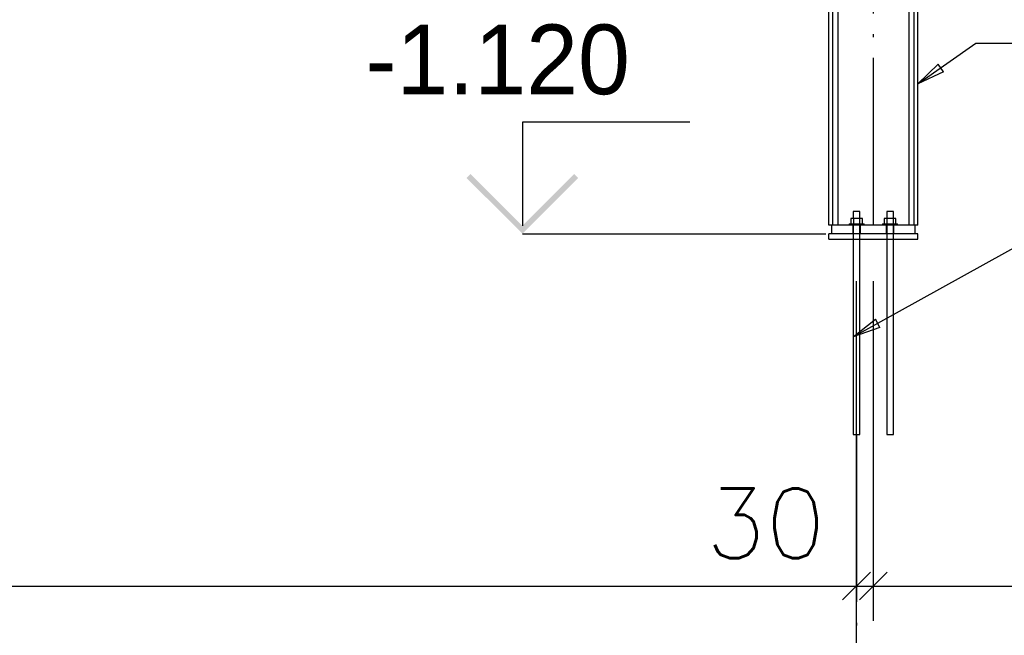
# Paper-space layout '450x700' of a CAD drawing. Header units: millimetres. Extents: x 0 to 420, y 0 to 695.
# Tile 66 of 86: x 331 to 366, y 308 to 330. Entities that reach past the tile are written whole.
import ezdxf

# ---------------------------------------------------------------- set-up
doc = ezdxf.new("R2010")
doc.units = ezdxf.units.MM
doc.linetypes.add('ACAD_ISO02W100', pattern=[15, 12, -3])
doc.linetypes.add('ACAD_ISO04W100', pattern=[30, 24, -3, 0, -3])
doc.layers.get('0').update_dxf_attribs({"linetype": 'CONTINUOUS'})
doc.layers.add('AS_DIM_ON', color=7, linetype='CONTINUOUS')
doc.layers.add('AS_INS_ON', color=7, linetype='CONTINUOUS')
doc.styles.add('ROMANS', font='romans')

psp = doc.layouts.new('450x700')

# ---------------------------------------------------------------- hatches: boundary and pattern name
at = {"layer": 'AS_INS_ON'}
psp.add_hatch(color=7, dxfattribs=at).paths.add_polyline_path([(347.173, 324.858), (347.032, 324.716), (349.032, 322.716), (351.032, 324.716), (350.89, 324.858), (349.032, 322.999)])

# ---------------------------------------------------------------- linework, layer by layer
at = {"color": 10, "linetype": 'ACAD_ISO04W100', "ltscale": 0.25}
psp.add_line((361.609, 323.016), (361.609, 344.116), dxfattribs=at)
at = {"linetype": 'Continuous', "ltscale": 0.25}
for p, q in [((360.157, 323.016), (360.157, 343.968)), ((360.009, 323.016), (360.009, 340.992)), ((360.337, 340.944), (360.337, 323.016)), ((362.881, 340.944), (362.881, 323.016)), ((363.061, 341.064), (363.061, 323.016)), ((363.209, 323.016), (363.209, 340.916)), ((360.905, 323.258), (360.8, 323.258)), ((360.8, 323.258), (360.8, 323.066)), ((360.898, 323.516), (360.889, 323.516)), ((360.889, 323.516), (360.889, 323.258)), ((360.924, 323.516), (360.898, 323.516)), ((361.114, 323.258), (360.905, 323.258)), ((360.905, 323.066), (360.905, 323.258)), ((360.963, 323.516), (360.924, 323.516)), ((361.009, 323.516), (360.963, 323.516)), ((361.055, 323.516), (361.009, 323.516)), ((361.094, 323.516), (361.055, 323.516)), ((361.12, 323.516), (361.094, 323.516)), ((361.219, 323.258), (361.114, 323.258)), ((361.114, 323.258), (361.114, 323.066)), ((361.129, 323.516), (361.12, 323.516)), ((361.129, 323.258), (361.129, 323.516)), ((361.219, 323.066), (361.219, 323.258)), ((362.105, 323.258), (362, 323.258)), ((362, 323.258), (362, 323.066)), ((362.098, 323.516), (362.089, 323.516)), ((362.089, 323.516), (362.089, 323.258)), ((362.124, 323.516), (362.098, 323.516)), ((362.314, 323.258), (362.105, 323.258)), ((362.105, 323.066), (362.105, 323.258)), ((362.163, 323.516), (362.124, 323.516)), ((362.209, 323.516), (362.163, 323.516)), ((362.255, 323.516), (362.209, 323.516)), ((362.294, 323.516), (362.255, 323.516)), ((362.32, 323.516), (362.294, 323.516)), ((362.419, 323.258), (362.314, 323.258)), ((362.314, 323.258), (362.314, 323.066)), ((362.329, 323.516), (362.32, 323.516)), ((362.329, 323.258), (362.329, 323.516)), ((362.419, 323.066), (362.419, 323.258)), ((360.109, 323.016), (360.009, 323.016)), ((363.109, 323.016), (360.109, 323.016)), ((360.109, 323.016), (360.109, 322.716)), ((360.739, 323.066), (360.745, 323.066)), ((360.739, 323.066), (360.739, 323.016)), ((360.745, 323.066), (360.76, 323.066)), ((360.76, 323.066), (360.785, 323.066)), ((360.785, 323.066), (360.818, 323.066)), ((360.818, 323.066), (360.859, 323.066)), ((360.859, 323.066), (360.906, 323.066)), ((360.906, 323.066), (360.957, 323.066)), ((360.957, 323.066), (361.009, 323.066)), ((361.009, 323.066), (361.062, 323.066)), ((361.062, 323.066), (361.113, 323.066)), ((361.113, 323.066), (361.159, 323.066)), ((361.159, 323.066), (361.2, 323.066)), ((361.2, 323.066), (361.234, 323.066)), ((361.234, 323.066), (361.259, 323.066)), ((361.259, 323.066), (361.274, 323.066)), ((361.274, 323.066), (361.279, 323.066)), ((361.279, 323.016), (361.279, 323.066)), ((361.939, 323.066), (361.945, 323.066)), ((361.939, 323.066), (361.939, 323.016)), ((361.945, 323.066), (361.96, 323.066)), ((361.96, 323.066), (361.985, 323.066)), ((361.985, 323.066), (362.018, 323.066)), ((362.018, 323.066), (362.059, 323.066)), ((362.059, 323.066), (362.106, 323.066)), ((362.106, 323.066), (362.157, 323.066)), ((362.157, 323.066), (362.209, 323.066)), ((362.209, 323.066), (362.262, 323.066)), ((362.262, 323.066), (362.313, 323.066)), ((362.313, 323.066), (362.359, 323.066)), ((362.359, 323.066), (362.4, 323.066)), ((362.4, 323.066), (362.434, 323.066)), ((362.434, 323.066), (362.459, 323.066)), ((362.459, 323.066), (362.474, 323.066)), ((362.474, 323.066), (362.479, 323.066)), ((362.479, 323.016), (362.479, 323.066)), ((363.209, 323.016), (363.109, 323.016)), ((363.109, 322.716), (363.109, 323.016)), ((363.209, 322.716), (360.009, 322.716)), ((360.009, 322.516), (360.009, 322.716)), ((360.009, 322.516), (363.209, 322.516)), ((360.889, 322.516), (360.889, 315.516)), ((361.129, 315.516), (361.129, 322.516)), ((362.089, 322.516), (362.089, 315.516)), ((362.329, 315.516), (362.329, 322.516)), ((363.209, 322.516), (363.209, 322.716)), ((360.889, 315.516), (360.892, 315.516)), ((360.892, 315.516), (360.898, 315.516)), ((360.898, 315.516), (360.91, 315.516)), ((360.91, 315.516), (360.924, 315.516)), ((360.924, 315.516), (360.943, 315.516)), ((360.943, 315.516), (360.963, 315.516)), ((360.963, 315.516), (360.986, 315.516)), ((360.986, 315.516), (361.009, 315.516)), ((361.009, 315.516), (361.033, 315.516)), ((361.033, 315.516), (361.055, 315.516)), ((361.055, 315.516), (361.076, 315.516)), ((361.076, 315.516), (361.094, 315.516)), ((361.094, 315.516), (361.109, 315.516)), ((361.109, 315.516), (361.12, 315.516)), ((361.12, 315.516), (361.127, 315.516)), ((361.127, 315.516), (361.129, 315.516)), ((362.089, 315.516), (362.092, 315.516)), ((362.092, 315.516), (362.098, 315.516)), ((362.098, 315.516), (362.11, 315.516)), ((362.11, 315.516), (362.124, 315.516)), ((362.124, 315.516), (362.143, 315.516)), ((362.143, 315.516), (362.163, 315.516)), ((362.163, 315.516), (362.186, 315.516)), ((362.186, 315.516), (362.209, 315.516)), ((362.209, 315.516), (362.233, 315.516)), ((362.233, 315.516), (362.255, 315.516)), ((362.255, 315.516), (362.276, 315.516)), ((362.276, 315.516), (362.294, 315.516)), ((362.294, 315.516), (362.309, 315.516)), ((362.309, 315.516), (362.32, 315.516)), ((362.32, 315.516), (362.327, 315.516)), ((362.327, 315.516), (362.329, 315.516))]:
    psp.add_line(p, q, dxfattribs=at)
at = {"color": 0, "linetype": 'ByBlock', "lineweight": -2}
for p, q in [((363.209, 328.083), (363.93, 328.796)), ((364.122, 328.524), (363.209, 328.083)), ((364.122, 328.524), (363.93, 328.796)), ((360.889, 319.016), (361.683, 319.647)), ((361.845, 319.355), (360.889, 319.016)), ((361.845, 319.355), (361.683, 319.647))]:
    psp.add_line(p, q, dxfattribs=at)
at = {"color": 84, "linetype": 'ACAD_ISO02W100', "ltscale": 0.25}
for p, q in [((360.869, 323.016), (360.869, 322.716)), ((360.889, 323.016), (360.889, 322.716)), ((361.129, 322.716), (361.129, 323.016)), ((361.149, 322.716), (361.149, 323.016)), ((362.069, 323.016), (362.069, 322.716)), ((362.089, 323.016), (362.089, 322.716)), ((362.329, 322.716), (362.329, 323.016)), ((362.349, 322.716), (362.349, 323.016)), ((360.889, 322.716), (360.889, 322.516)), ((361.129, 322.516), (361.129, 322.716)), ((362.089, 322.716), (362.089, 322.516)), ((362.329, 322.516), (362.329, 322.716))]:
    psp.add_line(p, q, dxfattribs=at)
at = {"color": 20, "linetype": 'ACAD_ISO04W100', "ltscale": 0.25}
for p, q in [((361.009, 322.866), (361.009, 322.866)), ((361.009, 315.516), (361.009, 303.016))]:
    psp.add_line(p, q, dxfattribs=at)
at = {"color": 7}
for points in [[(363.209, 328.083), (365.283, 329.548), (373.702, 329.548)], [(360.889, 319.016), (373.422, 325.961), (412.755, 325.961)]]:
    psp.add_lwpolyline(points, dxfattribs=at)
at = {"layer": 'AS_DIM_ON', "color": 8}
for p, q in [((361.009, 308.832), (361.009, 321.016)), ((361.009, 301.332), (361.009, 321.016)), ((361.609, 308.832), (361.609, 321.016)), ((361.609, 308.832), (361.609, 321.016)), ((233.41, 310.082), (361.609, 310.082)), ((360.009, 310.082), (361.609, 310.082)), ((361.609, 310.082), (397.293, 310.082)), ((361.609, 310.082), (396.293, 310.082))]:
    psp.add_line(p, q, dxfattribs=at)
at = {"layer": 'AS_DIM_ON', "color": 8, "linetype": 'ByBlock', "lineweight": -2}
for p, q in [((361.509, 310.582), (360.509, 309.582)), ((361.109, 309.582), (362.109, 310.582)), ((362.109, 310.582), (361.109, 309.582)), ((361.109, 309.582), (362.109, 310.582)), ((362.109, 310.582), (361.109, 309.582))]:
    psp.add_line(p, q, dxfattribs=at)
at = {"layer": 'AS_INS_ON', "color": 7}
for p, q in [((355.032, 326.716, -204.011), (349.032, 326.716, -204.011)), ((349.032, 326.716, -204.011), (349.032, 322.999, -204.011)), ((349.032, 322.716), (359.902, 322.716))]:
    psp.add_line(p, q, dxfattribs=at)

# ---------------------------------------------------------------- texts
at = {"layer": 'AS_DIM_ON', "color": 9, "style": 'ROMANS'}
psp.add_text('30', height=2.5, dxfattribs=at).set_placement((355.605, 311.082))
at = {"layer": 'AS_INS_ON', "color": 7}
psp.add_text('-1.120', height=2.5, dxfattribs=at).set_placement((343.407, 327.716))

doc.saveas('drawing.dxf')
